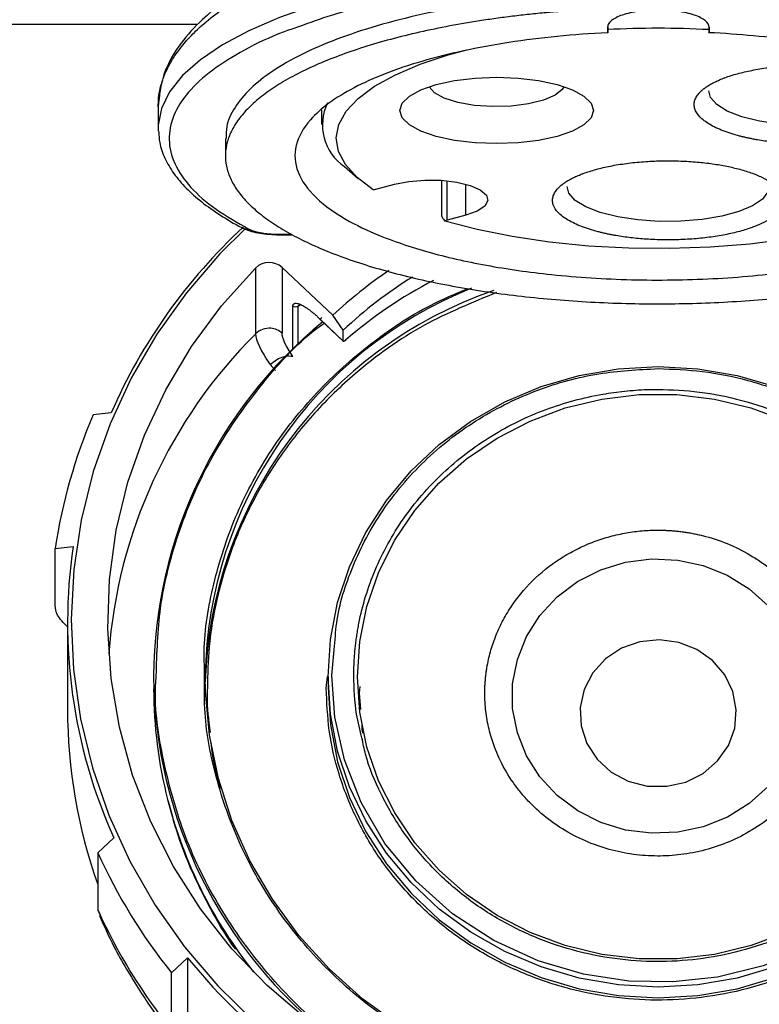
# Model space of a CAD drawing. Header units: inches. Extents: x 1.5 to 64.5, y 1.5 to 49.5.
# Tile 12 of 35: x 16 to 18, y 30.2 to 32.8. Entities that reach past the tile are written whole.
import ezdxf

# ---------------------------------------------------------------- set-up
doc = ezdxf.new("R2010")
doc.units = ezdxf.units.IN
doc.header["$LTSCALE"] = 6
doc.header["$MEASUREMENT"] = 0
doc.layers.add('DIMENSIONS', color=140, linetype='Continuous', lineweight=25)
doc.styles.add('SLDTEXTSTYLE0', font='TXT', dxfattribs={"width": 0.7})
doc.dimstyles.new('SLDDIMSTYLE0', dxfattribs={"dimtxt": 0.509766, "dimasz": 0.78, "dimexe": 0, "dimexo": 0.0625, "dimgap": 0.127441, "dimtad": 0, "dimtih": 1, "dimtoh": 1, "dimrnd": 1e-09, "dimzin": 12, "dimdsep": 46, "dimtxsty": 'SLDTEXTSTYLE0', "dimsah": 1, "dimcen": 0.09, "dimadec": 0, "dimazin": 3, "dimtfac": 1, "dimtofl": 0, "dimtmove": 0, "dimatfit": 3, "dimfxl": 0, "dimfrac": 2, "dimtolj": 1, "dimtzin": 12, "dimarcsym": 0})

# ---------------------------------------------------------------- blocks, each defined once
blk = doc.blocks.new('_D')
at = {"layer": 'DIMENSIONS'}
for p, q in [((13.2342, 33.3286), (13.2342, 24.8416)), ((20.9742, 33.3286), (20.9742, 24.8416)), ((13.2342, 25.5916), (15.624, 25.5916)), ((16.3147, 25.5916), (16.1436, 25.5916)), ((16.1436, 25.5916), (16.1436, 24.7815)), ((18.2536, 25.5916), (18.4248, 25.5916)), ((18.4248, 25.5916), (18.4248, 24.7815)), ((20.9742, 25.5916), (18.9443, 25.5916)), ((16.1436, 24.7815), (16.3147, 24.7815)), ((18.4248, 24.7815), (18.2536, 24.7815))]:
    blk.add_line(p, q, dxfattribs=at)
for points in [[(13.2342, 25.5916), (14.0142, 25.4716), (14.0142, 25.7116)], [(20.9742, 25.5916), (20.1942, 25.7116), (20.1942, 25.4716)]]:
    blk.add_solid(points, dxfattribs=at)
at = {"layer": 'DIMENSIONS', "char_height": 0.5, "attachment_point": 1, "style": 'SLDTEXTSTYLE0'}
for s, insert in [('7.74', (16.5268, 26.3503)), ('196.6', (16.3147, 25.426))]:
    blk.add_mtext(s, dxfattribs=dict(at, insert=insert))
blk = doc.blocks.new('_D_3')
at = {"layer": 'DIMENSIONS'}
for p, q in [((13.6588, 32.8123), (13.6588, 26.9149)), ((20.5499, 32.7847), (20.5499, 26.9149)), ((13.6588, 27.6649), (15.624, 27.6649)), ((16.3147, 27.6649), (16.1436, 27.6649)), ((16.1436, 27.6649), (16.1436, 26.8547)), ((18.2536, 27.6649), (18.4248, 27.6649)), ((18.4248, 27.6649), (18.4248, 26.8547)), ((20.5499, 27.6649), (18.9443, 27.6649)), ((16.1436, 26.8547), (16.3147, 26.8547)), ((18.4248, 26.8547), (18.2536, 26.8547))]:
    blk.add_line(p, q, dxfattribs=at)
for points in [[(13.6588, 27.6649), (14.4388, 27.5449), (14.4388, 27.7849)], [(20.5499, 27.6649), (19.7699, 27.7849), (19.7699, 27.5449)]]:
    blk.add_solid(points, dxfattribs=at)
at = {"layer": 'DIMENSIONS', "char_height": 0.5, "attachment_point": 1, "style": 'SLDTEXTSTYLE0'}
for s, insert in [('6.89', (16.5268, 28.4235)), ('175.0', (16.3147, 27.4992))]:
    blk.add_mtext(s, dxfattribs=dict(at, insert=insert))

msp = doc.modelspace()

# ---------------------------------------------------------------- linework, layer by layer
for p, q in [((16.4828, 32.8123), (13.9588, 32.8123)), ((17.5967, 32.8046), (17.5966, 32.7917)), ((17.5966, 32.7917), (17.5973, 32.79)), ((17.5973, 32.8055), (17.5973, 32.79)), ((17.8719, 32.8061), (17.8719, 32.79)), ((17.8719, 32.79), (17.8726, 32.7917)), ((17.8726, 32.8049), (17.8726, 32.7917)), ((17.8726, 32.7917), (17.8727, 32.8046)), ((16.3755, 32.5885), (16.3755, 32.5309)), ((16.8193, 32.5801), (16.8193, 32.5403)), ((16.3755, 32.5309), (16.3757, 32.5228)), ((16.5583, 32.5027), (16.5583, 32.4557)), ((16.8821, 32.4264), (16.9194, 32.3938)), ((16.967, 32.3648), (17.0181, 32.3786)), ((17.1457, 32.389), (17.1457, 32.2935)), ((17.1609, 32.2804), (17.1609, 32.3877)), ((17.2121, 32.2941), (17.2121, 32.3786)), ((17.2121, 32.2941), (17.1609, 32.2804)), ((16.6972, 32.2428), (16.739, 32.2428)), ((16.6972, 32.2428), (16.6972, 32.241)), ((16.6972, 32.241), (16.7419, 32.241)), ((16.6405, 32.1508), (16.6405, 31.9723)), ((16.8504, 32.0223), (16.7124, 32.152)), ((16.7124, 32.152), (16.7124, 31.9735)), ((16.7419, 31.9312), (16.7419, 32.047)), ((16.7599, 32.0525), (16.756, 32.047)), ((16.756, 32.047), (16.7619, 32.0518)), ((16.756, 31.9449), (16.756, 32.047)), ((16.8787, 31.9821), (16.8504, 32.0223)), ((16.8144, 32.0133), (16.8787, 31.952)), ((16.8145, 32.0127), (16.8789, 31.9514)), ((16.8787, 31.952), (16.8787, 31.9821)), ((16.6802, 31.8883), (16.6945, 31.8728)), ((16.2478, 31.757), (16.1991, 31.7521)), ((16.0956, 31.3891), (16.1443, 31.3939)), ((16.0956, 31.2337), (16.0956, 31.3891)), ((16.1293, 31.1884), (16.1293, 30.9528)), ((16.8473, 31.0439), (16.8551, 31.1237)), ((16.8323, 31.0097), (16.8354, 31.0408)), ((16.8373, 31.0406), (16.8373, 31.0115)), ((16.9241, 31.0142), (16.9223, 30.996)), ((16.9223, 30.996), (16.9256, 30.9517)), ((16.2553, 30.6027), (16.2117, 30.5619)), ((16.2117, 30.5619), (16.2117, 30.4065)), ((16.2117, 30.4065), (16.2192, 30.3932)), ((16.4117, 30.2364), (16.4553, 30.2772)), ((16.4553, 30.2772), (16.4553, 30.0416)), ((16.4117, 30.081), (16.4117, 30.2364))]:
    msp.add_line(p, q)
at = {"flags": 128}
for points in [[(17.909, 32.9818), (17.776, 32.9864), (17.6424, 32.9864), (17.5094, 32.9819), (17.3784, 32.9728), (17.2507, 32.9592), (17.1277, 32.9414), (17.0105, 32.9194), (16.9003, 32.8936), (16.7982, 32.864), (16.7052, 32.8312), (16.6224, 32.7953), (16.5505, 32.7568), (16.4902, 32.716), (16.4421, 32.6733), (16.4068, 32.6292), (16.3846, 32.5842), (16.3757, 32.5386), (16.3755, 32.5309)], [(16.9601, 32.3633), (16.9161, 32.3967), (16.8844, 32.4316), (16.8654, 32.4676), (16.8593, 32.5041), (16.8664, 32.5406), (16.8864, 32.5765), (16.919, 32.6114), (16.9639, 32.6446), (17.0202, 32.6757), (17.0872, 32.7042), (17.1639, 32.7297), (17.2141, 32.7434)], [(17.2954, 32.4887), (17.2368, 32.4909), (17.1811, 32.4976), (17.1312, 32.5083), (17.0895, 32.5226), (17.0582, 32.5397), (17.0387, 32.5587), (17.0321, 32.5787), (17.0387, 32.5988), (17.0582, 32.6178), (17.0895, 32.6349), (17.1312, 32.6491), (17.1811, 32.6598), (17.2368, 32.6665), (17.2954, 32.6688), (17.3539, 32.6665), (17.4096, 32.6598), (17.4595, 32.6491), (17.5012, 32.6349), (17.5325, 32.6178), (17.552, 32.5988), (17.5586, 32.5787), (17.552, 32.5587), (17.5325, 32.5397), (17.5012, 32.5226), (17.4595, 32.5083), (17.4096, 32.4976), (17.3539, 32.4909), (17.2954, 32.4887)], [(17.4785, 32.6434), (17.4739, 32.6358), (17.4543, 32.62), (17.4229, 32.6065), (17.382, 32.5964), (17.3347, 32.5905), (17.2845, 32.5892), (17.2351, 32.5925), (17.1902, 32.6003), (17.153, 32.6119), (17.1264, 32.6266), (17.1124, 32.6431), (17.1123, 32.6434)], [(18.4203, 32.6322), (18.4175, 32.6175), (18.4027, 32.5979), (18.3759, 32.5798), (18.3384, 32.5641), (18.292, 32.5516), (18.2386, 32.5427), (18.181, 32.538), (18.1218, 32.5376), (18.0637, 32.5416), (18.0094, 32.5497), (17.9616, 32.5617), (17.9224, 32.5769), (17.8936, 32.5946), (17.8767, 32.614), (17.8722, 32.6322)], [(17.0181, 32.3786), (17.0568, 32.3862), (17.1002, 32.3898), (17.1449, 32.3891), (17.1871, 32.384), (17.2235, 32.3752), (17.2511, 32.3632), (17.2677, 32.349), (17.2719, 32.3338), (17.2634, 32.3187), (17.2429, 32.3052), (17.2121, 32.2941)], [(18.0354, 32.3722), (18.0327, 32.3575), (18.0179, 32.3379), (17.9911, 32.3198), (17.9536, 32.3041), (17.9071, 32.2915), (17.8538, 32.2826), (17.7962, 32.2779), (17.7369, 32.2775), (17.6788, 32.2815), (17.6246, 32.2897), (17.5767, 32.3016), (17.5375, 32.3168), (17.5088, 32.3346), (17.4919, 32.354), (17.4874, 32.3722)], [(18.431, 32.3216), (18.3586, 32.293), (18.2763, 32.2678), (18.1853, 32.2463), (18.0871, 32.2289), (17.9832, 32.2158), (17.8754, 32.2074), (17.7653, 32.2036), (17.6548, 32.2047), (17.5455, 32.2105), (17.4392, 32.221), (17.3377, 32.236), (17.2424, 32.2552), (17.1551, 32.2784)], [(16.6131, 32.2578), (16.5436, 32.189), (16.4525, 32.0837), (16.3718, 31.971), (16.3024, 31.8519), (16.2447, 31.7274), (16.1992, 31.5985), (16.1663, 31.4663), (16.1463, 31.3318), (16.1393, 31.1962), (16.1455, 31.0605), (16.1646, 30.9259), (16.1967, 30.7935), (16.2414, 30.6643), (16.2983, 30.5395), (16.367, 30.4201), (16.4469, 30.307), (16.5374, 30.2011), (16.6378, 30.1034)], [(16.6086, 32.258), (16.6083, 32.2582), (16.6065, 32.2592)], [(17.415, 29.8184), (17.2768, 29.8534), (17.1427, 29.9006), (17.0141, 29.9597), (16.892, 30.03), (16.7777, 30.111), (16.6721, 30.2019), (16.5762, 30.3019), (16.491, 30.41), (16.4172, 30.5253), (16.3554, 30.6467), (16.3062, 30.773), (16.2702, 30.9033), (16.2475, 31.0361), (16.2385, 31.1704), (16.2432, 31.3049), (16.2615, 31.4383), (16.2933, 31.5695), (16.3384, 31.6972), (16.3962, 31.8203), (16.4663, 31.9377), (16.548, 32.0482), (16.6405, 32.1508)], [(16.8373, 31.0405), (16.8439, 31.1421), (16.8634, 31.2422), (16.8956, 31.3394), (16.94, 31.4322), (16.996, 31.5193), (17.0628, 31.5995), (17.1394, 31.6714), (17.2247, 31.7342), (17.3174, 31.7869), (17.4161, 31.8287), (17.5195, 31.859), (17.6261, 31.8774), (17.7342, 31.8835), (17.8423, 31.8774), (17.9489, 31.859), (18.0523, 31.8288)], [(16.9173, 31.0407), (16.9238, 31.1367), (16.943, 31.2314), (16.9747, 31.3231), (17.0183, 31.4104), (17.0733, 31.4918), (17.1387, 31.5661), (17.2135, 31.6321), (17.2965, 31.6888), (17.3864, 31.7352), (17.4817, 31.7707), (17.5811, 31.7947), (17.6829, 31.8068), (17.7855, 31.8068), (17.8873, 31.7948), (17.9867, 31.7708), (18.0821, 31.7353)], [(18.0333, 30.7425), (17.9819, 30.6962), (17.9225, 30.6594), (17.8571, 30.6331), (17.7877, 30.6182), (17.7166, 30.6152), (17.6461, 30.6242), (17.5784, 30.6448), (17.5157, 30.6765), (17.4601, 30.7182), (17.4132, 30.7685), (17.3767, 30.8259), (17.3517, 30.8885), (17.339, 30.9543), (17.339, 31.0212), (17.3517, 31.087), (17.3767, 31.1496), (17.4132, 31.207), (17.46, 31.2574), (17.5156, 31.2991), (17.5783, 31.3308), (17.6459, 31.3515), (17.7165, 31.3605), (17.7876, 31.3575), (17.8569, 31.3426), (17.9224, 31.3163), (17.9818, 31.2795), (18.0332, 31.2333)], [(17.5333, 31.0061), (17.5225, 30.9571), (17.525, 30.9071), (17.5407, 30.8593), (17.5685, 30.8166), (17.6067, 30.7817), (17.653, 30.7569), (17.7044, 30.7437), (17.7576, 30.7429), (17.8094, 30.7546), (17.8565, 30.778), (17.8959, 30.8117), (17.9252, 30.8536), (17.9424, 30.9009), (17.9466, 30.9508), (17.9374, 31.0001), (17.9155, 31.0457), (17.8822, 31.0848), (17.8396, 31.1149), (17.7904, 31.134), (17.7377, 31.1411), (17.6847, 31.1356), (17.6349, 31.1179), (17.5913, 31.0891), (17.5567, 31.0511), (17.5333, 31.0061)], [(18.618, 31.1068), (18.6205, 31.007), (18.6066, 30.8925), (18.5742, 30.776), (18.5223, 30.6613), (18.4509, 30.5528), (18.3616, 30.4547), (18.2573, 30.3708), (18.1419, 30.3037), (18.0199, 30.2549), (17.8959, 30.2245), (17.774, 30.2114), (17.6548, 30.2139), (17.5318, 30.2325), (17.408, 30.269), (17.2876, 30.3239), (17.1754, 30.3969), (17.0756, 30.4858), (16.992, 30.5878), (16.927, 30.6988), (16.8816, 30.8146), (16.8556, 30.9308), (16.8473, 31.0439), (16.8473, 31.0439)], [(17.4959, 29.9075), (17.3729, 29.9365), (17.2538, 29.9773), (17.1398, 30.0294), (17.0321, 30.0922), (16.9318, 30.1651), (16.8401, 30.2474), (16.7578, 30.338), (16.6859, 30.4361), (16.6251, 30.5406), (16.5761, 30.6505), (16.5394, 30.7645), (16.5153, 30.8815), (16.5042, 31.0001), (16.5033, 31.0424)], [(18.0525, 30.2525), (17.9491, 30.2222), (17.8426, 30.2039), (17.7345, 30.1977), (17.6264, 30.2038), (17.5198, 30.2222), (17.4164, 30.2524), (17.3176, 30.2942), (17.2249, 30.3468), (17.1396, 30.4096), (17.063, 30.4816), (16.9962, 30.5617), (16.9401, 30.6488), (16.8957, 30.7416), (16.8634, 30.8388), (16.8439, 30.9389), (16.8373, 31.0405)], [(18.0823, 30.346), (17.9869, 30.3105), (17.8875, 30.2865), (17.7858, 30.2744), (17.6832, 30.2744), (17.5814, 30.2865), (17.482, 30.3104), (17.3866, 30.3459), (17.2967, 30.3923), (17.2137, 30.449), (17.1389, 30.515), (17.0734, 30.5893), (17.0185, 30.6706), (16.9748, 30.7579), (16.943, 30.8496), (16.9238, 30.9443), (16.9173, 31.0405), (16.9173, 31.0407)], [(16.8373, 31.0114), (16.8439, 30.9098), (16.8634, 30.8097), (16.8957, 30.7125), (16.9401, 30.6197), (16.9962, 30.5326), (17.063, 30.4525), (17.1396, 30.3805), (17.2249, 30.3178), (17.3176, 30.2651), (17.4164, 30.2234), (17.5198, 30.1931), (17.6264, 30.1748), (17.7345, 30.1686), (17.8426, 30.1748), (17.9491, 30.1932), (18.0525, 30.2235)]]:
    msp.add_lwpolyline(points, dxfattribs=at)
for centre, radius, start, end in [((17.7343, 30.2636), 2.5384, 86.8939, 93.0952), ((16.959, 32.5397), 0.1369, 153.9345, 235.8358), ((16.9476, 32.4377), 0.0754, 279.522, 284.8827), ((17.6281, 31.1552), 1.5058, 132.728, 156.4429), ((16.6174, 32.2761), 0.0201, 244.1152, 283.8108), ((17.1739, 32.2314), 0.0507, 104.7862, 111.7758), ((16.6771, 32.1137), 0.0521, 47.3305, 134.5416), ((17.6949, 31.123), 1.2336, 124.1599, 133.1963), ((17.7, 31.1067), 1.2003, 121.8453, 133.1747), ((17.6598, 31.0237), 1.1566, 111.9751, 179.0723), ((17.6643, 30.9908), 1.1614, 108.917, 178.2197), ((17.6202, 31.0331), 1.2569, 129.3717, 179.5741), ((17.602, 31.0046), 1.3641, 134.8135, 175.882), ((17.5606, 31.1679), 1.4816, 156.774, 171.414), ((17.5552, 31.1884), 1.4258, 171.7135, 204.2558), ((17.6223, 31.0521), 1.259, 180.4433, 232.1216), ((17.5775, 31.0083), 1.2142, 180.0081, 194.3746), ((17.5557, 30.9535), 1.4264, 180.0299, 199.5621), ((17.6171, 31.0206), 1.2556, 194.4711, 218.5303), ((17.6093, 31.1967), 1.535, 204.427, 218.7245), ((17.6093, 31.0413), 1.535, 204.427, 218.7245), ((17.694, 31.2852), 1.597, 219.1401, 249.2901)]:
    msp.add_arc(centre, radius, start, end)
msp.add_ellipse((17.7343, 31.1347), major_axis=(1.1926, -0.2227), ratio=0.918429, start_param=2.269204, end_param=2.51855)
for points, knots in [([(17.5203, 33.1441), (17.4825, 33.1419), (17.3952, 33.1367), (17.2686, 33.1206), (17.1473, 33.1001), (17.0391, 33.0767), (16.9412, 33.0509), (16.85, 33.0218), (16.77, 32.9915), (16.6971, 32.9591), (16.6222, 32.9198), (16.5496, 32.8726), (16.4822, 32.8157), (16.4266, 32.751), (16.3843, 32.6739), (16.3785, 32.6181), (16.3755, 32.5886)], [0, 0, 0, 0, 0.060497, 0.139915, 0.209186, 0.268253, 0.333568, 0.394395, 0.452082, 0.506625, 0.565522, 0.643899, 0.715872, 0.799216, 0.893944, 1, 1, 1, 1]), ([(16.3758, 32.5885), (16.3759, 32.5967), (16.3762, 32.6132), (16.3804, 32.6364), (16.3859, 32.6563), (16.3918, 32.6725), (16.3989, 32.6892), (16.4084, 32.7075), (16.4208, 32.7275), (16.4346, 32.7467), (16.4495, 32.7649), (16.4654, 32.7823), (16.4821, 32.7987), (16.5097, 32.8236), (16.5513, 32.8557), (16.611, 32.8936), (16.6785, 32.9296), (16.7543, 32.9636), (16.8385, 32.9953), (16.9437, 33.0286), (17.0733, 33.0612), (17.2295, 33.0899), (17.3906, 33.1106), (17.5009, 33.1174), (17.5556, 33.1207)], [0, 0, 0, 0, 0.031567, 0.063588, 0.089286, 0.108659, 0.126895, 0.154303, 0.18079, 0.206356, 0.231001, 0.254725, 0.277527, 0.299408, 0.359438, 0.416907, 0.471815, 0.532807, 0.592177, 0.649927, 0.739643, 0.827891, 0.914675, 1, 1, 1, 1]), ([(17.7084, 32.9482), (17.6514, 32.9476), (17.5308, 32.9463), (17.3493, 32.9328), (17.1682, 32.9103), (16.9997, 32.8784), (16.8603, 32.8435), (16.7866, 32.8167), (16.7566, 32.8057)], [0, 0, 0, 0, 0.159701, 0.338005, 0.518258, 0.698511, 0.876814, 1, 1, 1, 1]), ([(17.5191, 32.8982), (17.4691, 32.8943), (17.3692, 32.8866), (17.2265, 32.8667), (17.0922, 32.8411), (16.9688, 32.8096), (16.8585, 32.7729), (16.7631, 32.7316), (16.6843, 32.6863), (16.6232, 32.638), (16.5818, 32.5874), (16.56, 32.5419), (16.5605, 32.5136), (16.5607, 32.5027)], [0, 0, 0, 0, 0.094168, 0.188336, 0.282505, 0.376673, 0.470841, 0.565009, 0.659177, 0.753345, 0.847514, 0.941682, 1, 1, 1, 1]), ([(17.5191, 32.8512), (17.5128, 32.8508), (17.5002, 32.8499), (17.4813, 32.8486), (17.4625, 32.8471), (17.4437, 32.8455), (17.4157, 32.843), (17.3787, 32.8392), (17.333, 32.8339), (17.2879, 32.828), (17.2289, 32.8192), (17.1571, 32.8067), (17.075, 32.7893), (16.9972, 32.7697), (16.9244, 32.748), (16.8571, 32.7243), (16.7957, 32.6988), (16.7406, 32.6716), (16.6921, 32.6431), (16.6508, 32.6132), (16.6167, 32.5823), (16.5901, 32.5505), (16.5712, 32.5181), (16.5602, 32.4853), (16.5571, 32.4522), (16.5619, 32.4192), (16.5746, 32.3865), (16.5951, 32.3542), (16.6232, 32.3226), (16.6589, 32.2919), (16.7018, 32.2623), (16.7517, 32.234), (16.8081, 32.2072), (16.8709, 32.182), (16.9394, 32.1587), (17.0133, 32.1374), (17.092, 32.1183), (17.1751, 32.1014), (17.2619, 32.0869), (17.3519, 32.0749), (17.4445, 32.0655), (17.539, 32.0587), (17.6349, 32.0545), (17.7314, 32.0531), (17.8279, 32.0543), (17.9238, 32.0583), (18.0185, 32.065), (18.1112, 32.0743), (18.2014, 32.0861), (18.2884, 32.1005), (18.3717, 32.1172), (18.4507, 32.1362), (18.5249, 32.1574), (18.5938, 32.1805), (18.6569, 32.2056), (18.7137, 32.2323), (18.764, 32.2605), (18.8073, 32.29), (18.8435, 32.3207), (18.8721, 32.3522), (18.8931, 32.3845), (18.9063, 32.4172), (18.9115, 32.4502), (18.9089, 32.4833), (18.8984, 32.5161), (18.88, 32.5485), (18.8539, 32.5804), (18.8202, 32.6113), (18.7861, 32.6363), (18.7553, 32.6556), (18.7304, 32.6698), (18.7039, 32.6836), (18.6789, 32.6955), (18.656, 32.7056), (18.6357, 32.7142), (18.6216, 32.7197), (18.6145, 32.7225)], [0, 0, 0, 0, 0.003126, 0.006251, 0.009376, 0.012502, 0.015629, 0.023441, 0.031257, 0.039069, 0.046885, 0.062509, 0.078134, 0.093759, 0.109383, 0.125008, 0.140633, 0.156257, 0.171882, 0.187507, 0.203131, 0.218756, 0.234381, 0.250005, 0.26563, 0.281255, 0.296879, 0.312504, 0.328129, 0.343753, 0.359378, 0.375003, 0.390627, 0.406252, 0.421877, 0.437501, 0.453126, 0.468751, 0.484375, 0.5, 0.515625, 0.531249, 0.546874, 0.562499, 0.578123, 0.593748, 0.609373, 0.624997, 0.640622, 0.656247, 0.671871, 0.687496, 0.703121, 0.718745, 0.73437, 0.749995, 0.765619, 0.781244, 0.796869, 0.812494, 0.828118, 0.843743, 0.859368, 0.874992, 0.890617, 0.906242, 0.921866, 0.937491, 0.953116, 0.960928, 0.968743, 0.976556, 0.984371, 0.989581, 0.994789, 1, 1, 1, 1]), ([(17.8727, 32.8046), (17.8727, 32.8108), (17.8691, 32.817), (17.8553, 32.8284), (17.8451, 32.8336), (17.8195, 32.8423), (17.8042, 32.8458), (17.7709, 32.8506), (17.7528, 32.8518), (17.7167, 32.8518), (17.6986, 32.8506), (17.6652, 32.8458), (17.6499, 32.8423), (17.6244, 32.8336), (17.6142, 32.8284), (17.6003, 32.817), (17.5967, 32.8108), (17.5967, 32.8046)], [0, 0, 0, 0, 0.125, 0.125, 0.25, 0.25, 0.375, 0.375, 0.5, 0.5, 0.625, 0.625, 0.75, 0.75, 0.875, 0.875, 1, 1, 1, 1]), ([(16.7566, 32.8057), (16.7435, 32.8013), (16.6875, 32.7825), (16.6076, 32.7431), (16.5188, 32.6884), (16.4537, 32.6285), (16.4134, 32.5648), (16.4008, 32.499), (16.4165, 32.4333), (16.4603, 32.3698), (16.5273, 32.3101), (16.5909, 32.2742), (16.6222, 32.2566)], [0, 0, 0, 0, 0.031596, 0.135693, 0.23979, 0.347193, 0.45692, 0.567846, 0.678773, 0.7885, 0.895903, 1, 1, 1, 1]), ([(17.5973, 32.79), (17.5046, 32.7856), (17.4139, 32.7766), (17.2433, 32.7503), (17.1636, 32.733), (17.0215, 32.6914), (16.9591, 32.6671), (16.8568, 32.6135), (16.8169, 32.5843), (16.7898, 32.5536)], [0, 0, 0, 0, 0.25, 0.25, 0.5, 0.5, 0.75, 0.75, 1, 1, 1, 1]), ([(18.6356, 32.5934), (18.6016, 32.6194), (18.5581, 32.6439), (18.4545, 32.6883), (18.3944, 32.7083), (18.2615, 32.7425), (18.1887, 32.7568), (18.0351, 32.7785), (17.9542, 32.7861), (17.8719, 32.79)], [0, 0, 0, 0, 0.25, 0.25, 0.5, 0.5, 0.75, 0.75, 1, 1, 1, 1]), ([(17.866, 32.6433), (17.8677, 32.6444), (17.8711, 32.6466), (17.8766, 32.6498), (17.8823, 32.653), (17.8884, 32.6561), (17.8948, 32.6591), (17.9015, 32.6621), (17.9085, 32.665), (17.9239, 32.6708), (17.9496, 32.679), (17.9891, 32.6882), (18.0327, 32.6954), (18.0792, 32.7001), (18.127, 32.7024), (18.1741, 32.7021), (18.2196, 32.6996), (18.262, 32.695), (18.3014, 32.6885), (18.3382, 32.6802), (18.372, 32.67), (18.4023, 32.6576), (18.4272, 32.6437), (18.4458, 32.6284), (18.4574, 32.6122), (18.4614, 32.5959), (18.4584, 32.5799), (18.4489, 32.5648), (18.4336, 32.5506), (18.413, 32.5374), (18.3869, 32.5252), (18.3546, 32.5139), (18.3171, 32.5041), (18.2747, 32.4963), (18.229, 32.4907), (18.1815, 32.4876), (18.1337, 32.487), (18.0951, 32.4886), (18.0656, 32.4909), (18.0446, 32.493), (18.0242, 32.4957), (18.011, 32.4978), (18.0044, 32.4989)], [0, 0, 0, 0, 0.00743, 0.014833, 0.022219, 0.029596, 0.036974, 0.044361, 0.051766, 0.059199, 0.091049, 0.122912, 0.155774, 0.188649, 0.220997, 0.253359, 0.283801, 0.314257, 0.343213, 0.372183, 0.403391, 0.434613, 0.467302, 0.500004, 0.532693, 0.565396, 0.596604, 0.627826, 0.656782, 0.685752, 0.716194, 0.74665, 0.778998, 0.811359, 0.844221, 0.877097, 0.908946, 0.94081, 0.955641, 0.970401, 0.985164, 1, 1, 1, 1]), ([(18.0044, 32.4989), (18.001, 32.4995), (17.9942, 32.5007), (17.9843, 32.5027), (17.9745, 32.5048), (17.965, 32.507), (17.9507, 32.5106), (17.9322, 32.5159), (17.9106, 32.5235), (17.891, 32.5319), (17.8678, 32.5442), (17.8457, 32.5611), (17.8342, 32.5791), (17.8317, 32.5937), (17.833, 32.6044), (17.8373, 32.6149), (17.8436, 32.6238), (17.8507, 32.6313), (17.8577, 32.6374), (17.8633, 32.6413), (17.866, 32.6433)], [0, 0, 0, 0, 0.023337, 0.046631, 0.069913, 0.093214, 0.116565, 0.178308, 0.240092, 0.304409, 0.368768, 0.500006, 0.631244, 0.69556, 0.759919, 0.821662, 0.883446, 0.922312, 0.961115, 1, 1, 1, 1]), ([(16.7898, 32.5536), (16.7695, 32.5308), (16.7563, 32.5071), (16.7449, 32.4595), (16.7466, 32.4354), (16.7649, 32.388), (16.7814, 32.3646), (16.8285, 32.3196), (16.859, 32.2979), (16.8959, 32.2776)], [0, 0, 0, 0, 0.25, 0.25, 0.5, 0.5, 0.75, 0.75, 1, 1, 1, 1]), ([(16.377, 32.5214), (16.3775, 32.5114), (16.3787, 32.4868), (16.3929, 32.4484), (16.4169, 32.407), (16.4506, 32.3675), (16.4927, 32.3298), (16.544, 32.2943), (16.5829, 32.2704), (16.6069, 32.259), (16.6087, 32.2582)], [0, 0, 0, 0, 0.099947, 0.245562, 0.3932954, 0.5420078, 0.6907372, 0.8393052, 0.9878724, 1, 1, 1, 1]), ([(17.4445, 32.133), (17.5151, 32.1256), (17.5882, 32.1209), (17.7355, 32.1172), (17.8098, 32.1182), (17.9559, 32.1258), (18.0277, 32.1324), (18.1651, 32.151), (18.2308, 32.1629), (18.3527, 32.1914), (18.409, 32.208), (18.5092, 32.2451), (18.5533, 32.2656), (18.6269, 32.3094), (18.6565, 32.3328), (18.6997, 32.3811), (18.7134, 32.4061), (18.7187, 32.4313)], [0, 0, 0, 0, 0.125, 0.125, 0.25, 0.25, 0.375, 0.375, 0.5, 0.5, 0.625, 0.625, 0.75, 0.75, 0.875, 0.875, 1, 1, 1, 1]), ([(17.4812, 32.3832), (17.4829, 32.3843), (17.4863, 32.3865), (17.4917, 32.3898), (17.4975, 32.393), (17.5036, 32.3961), (17.51, 32.3991), (17.5167, 32.402), (17.5237, 32.4049), (17.539, 32.4108), (17.5648, 32.419), (17.6043, 32.4282), (17.6479, 32.4353), (17.6944, 32.4401), (17.7422, 32.4423), (17.7893, 32.4421), (17.8348, 32.4395), (17.8772, 32.4349), (17.9166, 32.4285), (17.9533, 32.4202), (17.9872, 32.4099), (18.0174, 32.3976), (18.0424, 32.3836), (18.061, 32.3683), (18.0726, 32.3522), (18.0766, 32.3359), (18.0736, 32.3198), (18.064, 32.3047), (18.0488, 32.2906), (18.0282, 32.2774), (18.002, 32.2651), (17.9698, 32.2538), (17.9323, 32.2441), (17.8898, 32.2362), (17.8441, 32.2306), (17.7967, 32.2276), (17.7489, 32.227), (17.7103, 32.2285), (17.6808, 32.2308), (17.6598, 32.233), (17.6393, 32.2356), (17.6262, 32.2378), (17.6196, 32.2389)], [0, 0, 0, 0, 0.00743, 0.0148334, 0.0222191, 0.0295962, 0.0369737, 0.0443607, 0.0517662, 0.0591991, 0.0910486, 0.122912, 0.1557735, 0.1886495, 0.2209972, 0.253359, 0.2838009, 0.3142567, 0.3432127, 0.3721827, 0.4033908, 0.4346131, 0.4673016, 0.5000044, 0.5326929, 0.5653957, 0.5966038, 0.6278261, 0.6567821, 0.6857522, 0.7161941, 0.7466498, 0.7789975, 0.8113593, 0.8442209, 0.8770968, 0.9089463, 0.9408097, 0.9556409, 0.9704015, 0.9851637, 1, 1, 1, 1]), ([(17.6196, 32.2389), (17.6162, 32.2395), (17.6094, 32.2407), (17.5995, 32.2427), (17.5897, 32.2447), (17.5802, 32.247), (17.5659, 32.2506), (17.5474, 32.2559), (17.5258, 32.2635), (17.5062, 32.2718), (17.483, 32.2841), (17.4609, 32.301), (17.4494, 32.3191), (17.4469, 32.3337), (17.4481, 32.3444), (17.4525, 32.3549), (17.4587, 32.3638), (17.4659, 32.3712), (17.4729, 32.3773), (17.4784, 32.3812), (17.4812, 32.3832)], [0, 0, 0, 0, 0.023337, 0.046631, 0.069913, 0.093214, 0.116565, 0.178308, 0.240092, 0.304409, 0.368768, 0.500006, 0.631244, 0.69556, 0.759919, 0.821662, 0.883446, 0.922312, 0.961115, 1, 1, 1, 1]), ([(17.146, 32.2935), (17.1463, 32.2916), (17.147, 32.2876), (17.1522, 32.2816), (17.1551, 32.2784)], [0, 0, 0, 0, 0.464906, 1, 1, 1, 1]), ([(16.6065, 32.2592), (16.6122, 32.2567), (16.6234, 32.2516), (16.6459, 32.2461), (16.6709, 32.2424), (16.6885, 32.2419), (16.6972, 32.2416)], [0, 0, 0, 0, 0.252572, 0.503454, 0.752609, 1, 1, 1, 1]), ([(16.6222, 32.2566), (16.6232, 32.2561), (16.6253, 32.255), (16.6287, 32.2536), (16.6323, 32.2522), (16.6376, 32.2504), (16.6449, 32.2484), (16.6545, 32.2464), (16.6647, 32.2448), (16.6754, 32.2436), (16.6863, 32.2429), (16.6936, 32.2428), (16.6972, 32.2428)], [0, 0, 0, 0, 0.06163, 0.12306, 0.18452, 0.246234, 0.373031, 0.500056, 0.626852, 0.753877, 0.876882, 1, 1, 1, 1]), ([(17.1087, 32.1947), (17.1581, 32.1808), (17.2115, 32.1686), (17.3242, 32.1479), (17.3834, 32.1395), (17.4445, 32.133)], [0, 0, 0, 0, 0.5, 0.5, 1, 1, 1, 1]), ([(16.5019, 31.044), (16.5011, 31.0694), (16.4982, 31.1567), (16.5259, 31.3064), (16.5857, 31.4879), (16.6797, 31.6597), (16.802, 31.815), (16.9485, 31.9461), (17.0885, 32.0408), (17.1831, 32.0809), (17.2177, 32.0955)], [0, 0, 0, 0, 0.057701, 0.198067, 0.342257, 0.48844, 0.634622, 0.778813, 0.919178, 1, 1, 1, 1]), ([(17.2947, 32.084), (17.2282, 32.0567), (17.0896, 31.9999), (16.9267, 31.8827), (16.799, 31.7596), (16.7055, 31.642), (16.6299, 31.5166), (16.5725, 31.3866), (16.5338, 31.2549), (16.5116, 31.1289), (16.5101, 31.0471), (16.5094, 31.0096)], [0, 0, 0, 0, 0.147091, 0.306795, 0.413314, 0.51898, 0.62358, 0.724506, 0.823008, 0.91891, 1, 1, 1, 1]), ([(16.7419, 32.047), (16.7419, 32.0476), (16.742, 32.0489), (16.7423, 32.0505), (16.7429, 32.0519), (16.7437, 32.053), (16.7448, 32.0539), (16.746, 32.0546), (16.7488, 32.0554), (16.7539, 32.0552), (16.7629, 32.052), (16.7739, 32.046), (16.7844, 32.0387), (16.7934, 32.0317), (16.8003, 32.026), (16.8073, 32.0199), (16.812, 32.0155), (16.8144, 32.0133)], [0, 0, 0, 0, 0.035481, 0.07085, 0.106227, 0.141733, 0.177485, 0.2136, 0.250191, 0.37559, 0.499877, 0.623932, 0.749411, 0.812846, 0.875333, 0.937504, 1, 1, 1, 1]), ([(16.756, 32.047), (16.7541, 32.0453), (16.7516, 32.0443), (16.7463, 32.0443), (16.7438, 32.0453), (16.7419, 32.047)], [0, 0, 0, 0, 0.5, 0.5, 1, 1, 1, 1]), ([(16.8144, 32.0133), (16.8143, 32.0125), (16.8149, 32.0123), (16.8172, 32.0133), (16.8189, 32.0145), (16.8206, 32.0161)], [0, 0, 0, 0, 0.5, 0.5, 1, 1, 1, 1]), ([(16.3704, 31.0436), (16.3723, 31.105), (16.3763, 31.2388), (16.4292, 31.4414), (16.5189, 31.6452), (16.6477, 31.8284), (16.7531, 31.948), (16.8205, 31.9966), (16.8267, 32.0011)], [0, 0, 0, 0, 0.1698814, 0.370812, 0.574705, 0.7785981, 0.9795286, 1, 1, 1, 1]), ([(16.7124, 31.9735), (16.7043, 31.9811), (16.6786, 31.9925), (16.651, 31.9828), (16.6405, 31.9723)], [0, 0, 0, 0, 0.428571, 1, 1, 1, 1]), ([(16.879, 31.9515), (16.8789, 31.9515), (16.8787, 31.9516), (16.8787, 31.9519), (16.8787, 31.952)], [0, 0, 0, 0, 0.483469, 1, 1, 1, 1]), ([(16.6802, 31.8883), (16.6907, 31.8985), (16.7158, 31.9132), (16.7361, 31.913), (16.742, 31.9102)], [0, 0, 0, 0, 0.571429, 1, 1, 1, 1]), ([(16.8551, 31.1237), (16.8568, 31.1477), (16.8623, 31.2255), (16.8973, 31.3277), (16.9452, 31.428), (17.0063, 31.526), (17.1026, 31.6375), (17.2444, 31.7459), (17.4034, 31.8228), (17.5687, 31.8692), (17.6801, 31.8748), (17.7342, 31.8775)], [0, 0, 0, 0, 0.058843, 0.190375, 0.258971, 0.327552, 0.46746, 0.607368, 0.744369, 0.875901, 1, 1, 1, 1]), ([(17.7342, 31.8775), (17.7744, 31.876), (17.8569, 31.873), (17.9807, 31.8476), (18.1039, 31.8052), (18.2221, 31.7441), (18.3307, 31.6656), (18.4254, 31.5718), (18.5029, 31.4664), (18.5619, 31.3533), (18.5993, 31.2368), (18.6172, 31.154), (18.618, 31.1109), (18.618, 31.1068)], [0, 0, 0, 0, 0.091027, 0.18641, 0.285436, 0.387184, 0.490553, 0.594337, 0.697296, 0.798251, 0.896155, 0.990154, 1, 1, 1, 1]), ([(16.9073, 31.0439), (16.9074, 31.0492), (16.9074, 31.0597), (16.908, 31.0755), (16.9088, 31.0913), (16.91, 31.107), (16.9115, 31.1228), (16.9134, 31.1385), (16.9156, 31.1541), (16.9182, 31.1697), (16.9247, 31.2049), (16.9382, 31.259), (16.9645, 31.3314), (16.9987, 31.402), (17.0412, 31.4704), (17.0912, 31.5348), (17.1484, 31.5944), (17.2119, 31.6482), (17.2804, 31.6952), (17.3531, 31.7352), (17.4283, 31.7673), (17.5053, 31.792), (17.5673, 31.8058), (17.6136, 31.813), (17.6436, 31.8166), (17.6737, 31.8192), (17.7039, 31.8209), (17.7241, 31.8211), (17.7342, 31.8212)], [0, 0, 0, 0, 0.012971, 0.025923, 0.038863, 0.051795, 0.064724, 0.077657, 0.090598, 0.103553, 0.116527, 0.17826, 0.240008, 0.304315, 0.368637, 0.434311, 0.500002, 0.565677, 0.631368, 0.695674, 0.759996, 0.821729, 0.883478, 0.906811, 0.930098, 0.953372, 0.976662, 1, 1, 1, 1]), ([(17.7342, 31.8212), (17.7717, 31.8198), (17.8486, 31.8169), (17.964, 31.7932), (18.0789, 31.7538), (18.1891, 31.6967), (18.2903, 31.6235), (18.3786, 31.5361), (18.451, 31.4378), (18.5056, 31.3323), (18.5417, 31.2238), (18.5607, 31.1157), (18.5619, 31.0087), (18.5569, 30.9359), (18.5467, 30.8998), (18.5463, 30.8983)], [0, 0, 0, 0, 0.077364, 0.15843, 0.242593, 0.329068, 0.416922, 0.505128, 0.592633, 0.678435, 0.761644, 0.841534, 0.918021, 0.996675, 1, 1, 1, 1]), ([(17.7343, 31.4388), (17.7387, 31.4387), (17.7474, 31.4387), (17.7606, 31.4381), (17.7737, 31.4373), (17.7867, 31.4361), (17.7997, 31.4346), (17.8126, 31.4327), (17.8255, 31.4305), (17.8384, 31.4279), (17.8512, 31.425), (17.8824, 31.417), (17.9309, 31.4003), (17.983, 31.3732), (18.022, 31.3472), (18.0594, 31.3179), (18.1013, 31.2764), (18.1425, 31.2204), (18.1734, 31.1607), (18.1942, 31.099), (18.2049, 31.0371), (18.2064, 30.9756), (18.1987, 30.9139), (18.1816, 30.8522), (18.1539, 30.7914), (18.1162, 30.734), (18.0688, 30.682), (18.0134, 30.6374), (17.9524, 30.602), (17.8876, 30.5759), (17.822, 30.5598), (17.7564, 30.5526), (17.6909, 30.554), (17.6251, 30.564), (17.5593, 30.5835), (17.4958, 30.6125), (17.4362, 30.6512), (17.392, 30.6906), (17.3608, 30.7257), (17.3331, 30.7624), (17.3043, 30.8113), (17.285, 30.8608), (17.2747, 30.8982), (17.2696, 30.9224), (17.266, 30.9468), (17.2637, 30.9714), (17.2635, 30.9878), (17.2633, 30.9961)], [0, 0, 0, 0, 0.005947, 0.011875, 0.01779, 0.023695, 0.029597, 0.035498, 0.041404, 0.04732, 0.053249, 0.059198, 0.091048, 0.122908, 0.139316, 0.155733, 0.188665, 0.221335, 0.25337, 0.283813, 0.314265, 0.343222, 0.372189, 0.403398, 0.434617, 0.467115, 0.500003, 0.532891, 0.565389, 0.596598, 0.627817, 0.656774, 0.685741, 0.716184, 0.746636, 0.77867, 0.811341, 0.844272, 0.86068, 0.877098, 0.908948, 0.940808, 0.952682, 0.964501, 0.976302, 0.988123, 1, 1, 1, 1]), ([(17.2633, 30.9961), (17.2633, 30.9999), (17.2634, 31.0077), (17.2639, 31.0192), (17.2647, 31.0308), (17.2658, 31.0423), (17.2673, 31.0538), (17.269, 31.0652), (17.273, 31.0869), (17.2809, 31.1186), (17.2959, 31.1598), (17.3153, 31.2), (17.3477, 31.2521), (17.3988, 31.3113), (17.4618, 31.3594), (17.5172, 31.3898), (17.56, 31.4081), (17.6039, 31.4222), (17.6406, 31.4303), (17.6698, 31.4348), (17.6912, 31.4371), (17.7127, 31.4385), (17.7271, 31.4387), (17.7343, 31.4388)], [0, 0, 0, 0, 0.016677, 0.033328, 0.049962, 0.066591, 0.083228, 0.099882, 0.116567, 0.178316, 0.240093, 0.304416, 0.368767, 0.500003, 0.63124, 0.695563, 0.759914, 0.821663, 0.88344, 0.912605, 0.941713, 0.970824, 1, 1, 1, 1]), ([(16.1293, 31.176), (16.1186, 31.1869), (16.0982, 31.2077), (16.0965, 31.2253), (16.0956, 31.2337)], [0, 0, 0, 0, 0.525091, 1, 1, 1, 1]), ([(16.9486, 29.9993), (16.9068, 30.0269), (16.8009, 30.0967), (16.661, 30.2414), (16.5324, 30.4214), (16.4402, 30.6145), (16.3869, 30.8137), (16.3641, 30.958), (16.3698, 31.0345), (16.3704, 31.0436)], [0, 0, 0, 0, 0.117253, 0.297223, 0.474578, 0.646924, 0.812263, 0.977603, 1, 1, 1, 1]), ([(17.4949, 29.9046), (17.4333, 29.9187), (17.3078, 29.9475), (17.1286, 30.0262), (16.9601, 30.1317), (16.8106, 30.2643), (16.6866, 30.4181), (16.592, 30.5867), (16.5308, 30.7627), (16.5002, 30.9164), (16.5014, 31.0099), (16.5019, 31.044)], [0, 0, 0, 0, 0.111679, 0.227803, 0.347092, 0.468029, 0.588965, 0.708254, 0.824378, 0.936057, 1, 1, 1, 1]), ([(16.9294, 30.8743), (16.924, 30.8956), (16.9098, 30.9513), (16.9083, 31.0086), (16.9073, 31.0439)], [0, 0, 0, 0, 0.3826571, 1, 1, 1, 1]), ([(16.5094, 31.0096), (16.509, 31.0028), (16.5069, 30.9626), (16.5123, 30.9226), (16.5167, 30.8894)], [0, 0, 0, 0, 0.170113, 1, 1, 1, 1]), ([(18.6345, 31.0099), (18.635, 30.9973), (18.6371, 30.9457), (18.6232, 30.8535), (18.5912, 30.7349), (18.5381, 30.6183), (18.4656, 30.5079), (18.3748, 30.4082), (18.2687, 30.3228), (18.1513, 30.2546), (18.0272, 30.2049), (17.901, 30.1739), (17.776, 30.1605), (17.6514, 30.1631), (17.5259, 30.1822), (17.3999, 30.2193), (17.2775, 30.2751), (17.1634, 30.3493), (17.0619, 30.4398), (16.9769, 30.5435), (16.9107, 30.6564), (16.8648, 30.7742), (16.8373, 30.8925), (16.834, 30.9712), (16.8323, 31.0097)], [0, 0, 0, 0, 0.014184, 0.05824, 0.104267, 0.151894, 0.20065, 0.24999, 0.29933, 0.348086, 0.395712, 0.44174, 0.485796, 0.528638, 0.573386, 0.619994, 0.668053, 0.717067, 0.766473, 0.815682, 0.864118, 0.91126, 0.956667, 1, 1, 1, 1]), ([(16.9287, 30.9087), (16.9288, 30.9032), (16.9289, 30.8959), (16.9307, 30.8888), (16.9311, 30.8869)], [0, 0, 0, 0, 0.740861, 1, 1, 1, 1]), ([(18.5463, 30.8983), (18.5378, 30.8633), (18.52, 30.7904), (18.4711, 30.6851), (18.4049, 30.5838), (18.3215, 30.4924), (18.2243, 30.4141), (18.1166, 30.3516), (18.0028, 30.306), (17.8871, 30.2776), (17.7725, 30.2653), (17.6583, 30.2677), (17.5433, 30.2852), (17.4277, 30.3192), (17.3155, 30.3704), (17.2108, 30.4384), (17.1179, 30.5214), (17.0397, 30.6164), (16.9799, 30.7202), (16.9431, 30.807), (16.9324, 30.8595), (16.9294, 30.8743)], [0, 0, 0, 0, 0.050782, 0.1055439, 0.1616038, 0.2183359, 0.275068, 0.3311279, 0.3858898, 0.4388134, 0.4894692, 0.5387301, 0.5901821, 0.643772, 0.6990315, 0.7553882, 0.812196, 0.8687773, 0.9244705, 0.9786746, 1, 1, 1, 1]), ([(16.5192, 30.8592), (16.5194, 30.8571), (16.5226, 30.8161), (16.5337, 30.776), (16.5442, 30.738)], [0, 0, 0, 0, 0.050035, 1, 1, 1, 1]), ([(16.4032, 30.7028), (16.4098, 30.677), (16.4265, 30.6114), (16.4667, 30.5089), (16.5214, 30.401), (16.5618, 30.3315), (16.5848, 30.301), (16.5848, 30.301)], [0, 0, 0, 0, 0.180896, 0.460592, 0.743892, 0.99933, 1, 1, 1, 1]), ([(16.2159, 30.3916), (16.2286, 30.3634), (16.2605, 30.2929), (16.3226, 30.1905), (16.3785, 30.1078), (16.4129, 30.0672), (16.42, 30.0588)], [0, 0, 0, 0, 0.237589, 0.59473, 0.916068, 1, 1, 1, 1])]:
    msp.add_open_spline(points, degree=3, knots=knots)
for points in [[(16.8959, 32.2776), (16.9529, 32.2462), (17.0251, 32.2181), (17.1087, 32.1947)], [(16.6405, 31.9723), (16.6405, 31.9549), (16.655, 31.9241), (16.6802, 31.8883)], [(16.742, 31.9102), (16.7232, 31.9372), (16.7124, 31.9604), (16.7124, 31.9735)], [(16.8852, 31.9546), (16.8828, 31.9525), (16.8806, 31.9512), (16.8795, 31.9512)]]:
    msp.add_open_spline(points, degree=3)

# ---------------------------------------------------------------- dimensions: what is measured, and where the dimension line sits
at = {"layer": 'DIMENSIONS'}
dim = msp.add_linear_dim(base=(20.9742, 25.5916), p1=(13.2342, 33.6286), p2=(20.9742, 33.6286), dimstyle='SLDDIMSTYLE0', dxfattribs=at)
dim.commit()
dim.dimension.update_dxf_attribs({"geometry": '_D', "text_midpoint": (17.2842, 25.5916), "dimtype": 160})
dim = msp.add_linear_dim(base=(20.5499, 27.6649), p1=(13.6588, 33.1123), p2=(20.5499, 33.0847), angle=0, dimstyle='SLDDIMSTYLE0', dxfattribs=at)
dim.commit()
dim.dimension.update_dxf_attribs({"geometry": '_D_3', "text_midpoint": (17.2842, 27.6649), "dimtype": 160})

doc.saveas('drawing.dxf')
